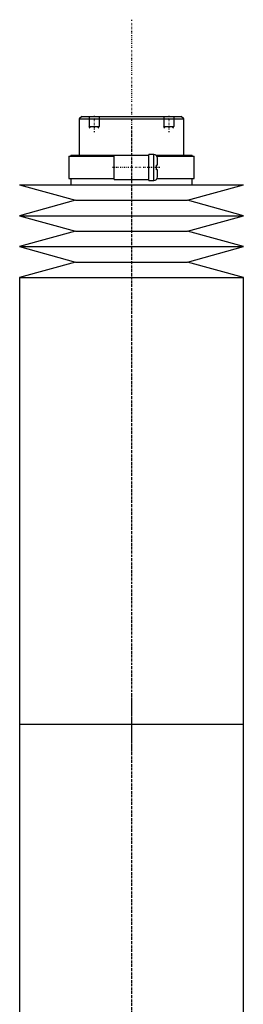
# Model space of a CAD drawing. Extents: x -120 to 120, y -1 to 1172.
# Tile 4 of 4: x -45 to 45, y 776 to 1172. Entities that reach past the tile are written whole.
import ezdxf

# ---------------------------------------------------------------- set-up
doc = ezdxf.new("R2010")
doc.units = 0
doc.linetypes.add('CENTER', pattern=[1.5, 0.45, -0.5, 0.05, -0.5])
for name, color, linetype in [('AM_0', 7, 'CONTINUOUS'), ('AM_10', 7, 'CONTINUOUS'), ('AM_7', 7, 'CENTER')]:
    doc.layers.add(name, color=color, linetype=linetype)

msp = doc.modelspace()

# ---------------------------------------------------------------- linework, layer by layer
at = {"layer": 'AM_0', "color": 7, "linetype": 'CONTINUOUS'}
for p, q in [((-20, 1133), (-21, 1132)), ((-21, 1132), (-21, 1117.5)), ((-21, 1132), (21, 1132)), ((-20, 1133), (20, 1133)), ((21, 1132), (20, 1133)), ((21, 1117.5), (21, 1132)), ((-25.15, 1117), (-25.15, 1108)), ((-25.15, 1117), (-7, 1117)), ((-24.35, 1117.5), (-24.35, 1117)), ((-24.35, 1117.5), (7, 1117.5)), ((7, 1117.3), (-7, 1117.3)), ((-7, 1107.7), (-7, 1117.3)), ((9, 1117.75), (7, 1117.75)), ((7, 1107.25), (7, 1117.75)), ((9, 1107.25), (9, 1117.75)), ((9.83, 1117.5), (24.35, 1117.5)), ((10.3, 1117), (25.15, 1117)), ((10.5, 1113.4), (10.5, 1116.25)), ((24.35, 1117), (24.35, 1117.5)), ((25.15, 1108), (25.15, 1117)), ((10.5, 1113.4), (10, 1113.4)), ((10, 1111.6), (10, 1113.4)), ((-25.15, 1108), (-7, 1108)), ((-24.35, 1108), (-24.35, 1105.5)), ((10.5, 1111.6), (10, 1111.6)), ((10.3, 1108), (25.15, 1108)), ((10.5, 1108.75), (10.5, 1111.6)), ((24.35, 1105.5), (24.35, 1108)), ((-45, 1105.5), (-22.5, 1099.3)), ((-45, 1105.5), (45, 1105.5)), ((-7, 1107.7), (7, 1107.7)), ((7, 1107.25), (9, 1107.25)), ((22.5, 1099.3), (45, 1105.5)), ((-22.5, 1099.3), (-45, 1093.1)), ((-22.5, 1099.3), (22.5, 1099.3)), ((45, 1093.1), (22.5, 1099.3)), ((-45, 1093.1), (-22.5, 1086.9)), ((-45, 1093.1), (45, 1093.1)), ((22.5, 1086.9), (45, 1093.1)), ((-22.5, 1086.9), (-45, 1080.7)), ((-22.5, 1086.9), (22.5, 1086.9)), ((45, 1080.7), (22.5, 1086.9)), ((-45, 1080.7), (-22.5, 1074.5)), ((-45, 1080.7), (45, 1080.7)), ((22.5, 1074.5), (45, 1080.7)), ((-22.5, 1074.5), (-45, 1068.3)), ((-22.5, 1074.5), (22.5, 1074.5)), ((45, 1068.3), (22.5, 1074.5)), ((-45, 1068.3), (-45, 888.75)), ((-45, 1068.3), (45, 1068.3)), ((45, 888.75), (45, 1068.3)), ((-45, 888.75), (-45, 709.2)), ((-45, 888.75), (45, 888.75)), ((-45, 888.75), (0, 888.75)), ((45, 709.2), (45, 888.75))]:
    msp.add_line(p, q, dxfattribs=at)
for centre, start, end in [((9, 1116.25), 0, 90), ((9, 1108.75), 270, 0)]:
    msp.add_arc(centre, 1.5, start, end, dxfattribs=at)
at = {"layer": 'AM_10', "color": 7, "linetype": 'CONTINUOUS'}
for p, q in [((-17, 1133), (-17, 1129)), ((-13, 1133), (-13, 1129)), ((13, 1133), (13, 1129)), ((17, 1133), (17, 1129)), ((-16.62, 1128.34), (-17, 1129)), ((-17, 1129), (-13, 1129)), ((-13.38, 1128.34), (-13, 1129)), ((13.38, 1128.34), (13, 1129)), ((13, 1129), (17, 1129)), ((16.62, 1128.34), (17, 1129))]:
    msp.add_line(p, q, dxfattribs=at)
at = {"layer": 'AM_7', "color": 4, "linetype": 'CENTER'}
for p, q in [((0, 1171.88), (0, 316.62)), ((-15, 1133.3), (-15, 1126.7)), ((15, 1133.3), (15, 1126.7)), ((0, 1128.94), (0, 877.31)), ((11.37, 1112.5), (-7.88, 1112.5)), ((0, 900.19), (0, 648.56))]:
    msp.add_line(p, q, dxfattribs=at)

doc.saveas('drawing.dxf')
